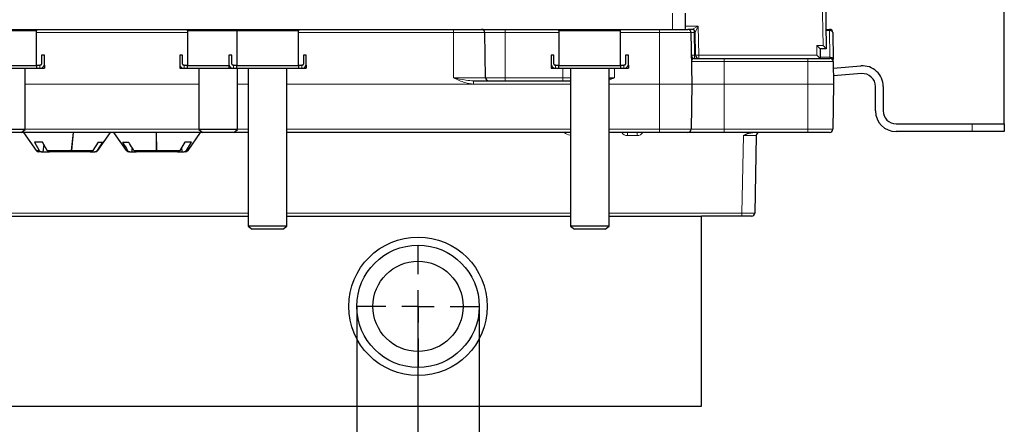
# Paper-space layout 'Blatt5' of a CAD drawing. Header units: millimetres. Extents: x 5 to 418, y 2 to 292.
# Tile 9 of 29: x 208 to 310, y 104 to 146. Entities that reach past the tile are written whole.
import ezdxf

# ---------------------------------------------------------------- set-up
doc = ezdxf.new("R2010")
doc.units = ezdxf.units.MM
doc.layers.add('SLD-0', color=7, linetype='Continuous')
doc.styles.add('SLDTEXTSTYLE0', font='TXT', dxfattribs={"width": 0.605})
doc.dimstyles.new('SLDDIMSTYLE4', dxfattribs={"dimtxt": 4.10931, "dimasz": 3.302, "dimexe": 0, "dimexo": 0.0625, "dimgap": 1.027327, "dimtad": 1, "dimlfac": 1.5, "dimrnd": 1e-09, "dimzin": 12, "dimdsep": 46, "dimtxsty": 'SLDTEXTSTYLE0', "dimsah": 1, "dimcen": 0.09, "dimadec": 0, "dimazin": 3, "dimtfac": 1, "dimtofl": 0, "dimtmove": 0, "dimatfit": 3, "dimfxl": 1, "dimfrac": 2, "dimtolj": 1, "dimtzin": 12, "dimarcsym": 0})
doc.dimstyles.new('SLDDIMSTYLE5', dxfattribs={"dimtxt": 4.10931, "dimasz": 3.302, "dimexe": 0, "dimexo": 0.0625, "dimgap": 1.027327, "dimtad": 1, "dimlfac": 1.5, "dimrnd": 1e-09, "dimzin": 12, "dimdsep": 46, "dimtxsty": 'SLDTEXTSTYLE0', "dimsah": 1, "dimcen": 0.09, "dimadec": 0, "dimazin": 3, "dimtfac": 1, "dimtmove": 0, "dimatfit": 0, "dimfxl": 1, "dimfrac": 2, "dimtolj": 1, "dimtzin": 12, "dimarcsym": 0})

# ---------------------------------------------------------------- blocks, each defined once
blk = doc.blocks.new('_D_22')
at = {"layer": 'SLD-0', "color": 7}
for p, q in [((125.67, 135.23), (125.67, 269.42)), ((310.34, 135.22), (310.34, 269.42)), ((310.34, 268.42), (125.67, 268.42))]:
    blk.add_line(p, q, dxfattribs=at)
for points in [[(125.67, 268.42), (128.98, 267.92), (128.98, 268.93)], [(310.34, 268.42), (307.04, 268.93), (307.04, 267.92)]]:
    blk.add_solid(points, dxfattribs=at)
at = {"layer": 'SLD-0', "color": 7, "insert": (213.3, 273.88), "char_height": 4.233, "attachment_point": 1, "style": 'SLDTEXTSTYLE0'}
blk.add_mtext('277', dxfattribs=at)
blk = doc.blocks.new('_D_27')
at = {"layer": 'SLD-0', "color": 7}
for p, q in [((125.67, 135.23), (125.67, 78.42)), ((249.67, 116.33), (249.67, 78.42)), ((125.67, 79.42), (249.67, 79.42))]:
    blk.add_line(p, q, dxfattribs=at)
for points in [[(125.67, 79.42), (128.98, 78.92), (128.98, 79.93)], [(249.67, 79.42), (246.37, 79.93), (246.37, 78.92)]]:
    blk.add_solid(points, dxfattribs=at)
at = {"layer": 'SLD-0', "color": 7, "insert": (182.97, 84.88), "char_height": 4.233, "attachment_point": 1, "style": 'SLDTEXTSTYLE0'}
blk.add_mtext('186', dxfattribs=at)
blk = doc.blocks.new('_D_28')
at = {"layer": 'SLD-0', "color": 7}
for p, q in [((198.34, 116.33), (198.34, 87.45)), ((249.67, 116.33), (249.67, 87.45)), ((249.67, 88.45), (198.34, 88.45))]:
    blk.add_line(p, q, dxfattribs=at)
for centre, start, end in [((227.18, 91.61), 153.4349, 206.5651), ((220.83, 91.61), 333.4349, 26.5651)]:
    blk.add_arc(centre, 7.06, start, end, dxfattribs=at)
for points in [[(198.34, 88.45), (201.64, 87.95), (201.64, 88.96)], [(249.67, 88.45), (246.37, 88.96), (246.37, 87.95)]]:
    blk.add_solid(points, dxfattribs=at)
at = {"layer": 'SLD-0', "color": 7, "insert": (220.87, 93.91), "char_height": 4.233, "attachment_point": 1, "style": 'SLDTEXTSTYLE0'}
blk.add_mtext('77', dxfattribs=at)
blk = doc.blocks.new('_D_29')
at = {"layer": 'SLD-0', "color": 7}
for p, q in [((243.34, 116.33), (243.34, 95)), ((256.01, 116.33), (256.01, 95)), ((243.34, 96), (236.99, 96)), ((243.34, 96), (256.01, 96)), ((256.01, 96), (278.09, 96))]:
    blk.add_line(p, q, dxfattribs=at)
for points in [[(243.34, 96), (240.04, 96.5), (240.04, 95.49)], [(256.01, 96), (259.31, 95.49), (259.31, 96.5)]]:
    blk.add_solid(points, dxfattribs=at)
at = {"layer": 'SLD-0', "color": 7, "insert": (264.29, 101.45), "char_height": 4.233, "attachment_point": 1, "style": 'SLDTEXTSTYLE0'}
blk.add_mtext('G 1/2', dxfattribs=at)
blk = doc.blocks.new('SW_CENTERMARKSYMBOL_0')
at = {"layer": 'SLD-0', "color": 0}
for p, q in [((0, 3.33), (0, 6.33)), ((0, 0), (0, 1.67)), ((-3.33, 0), (-6.33, 0)), ((0, 0), (-1.67, 0)), ((0, 0), (0, -1.67)), ((0, 0), (1.67, 0)), ((3.33, 0), (6.33, 0)), ((0, -3.33), (0, -6.33))]:
    blk.add_line(p, q, dxfattribs=at)

psp = doc.layouts.new('Blatt5')

# ---------------------------------------------------------------- linework, layer by layer
at = {"color": 7, "linetype": 'Continuous', "lineweight": 18}
for p, q in [((291.5837, 143.3303), (291.4461, 150.9969)), ((276.0077, 144.9969), (276.0077, 146.6636)), ((253.341, 144.6694), (253.341, 144.9969)), ((258.6744, 144.6694), (258.6744, 144.9969)), ((274.6744, 144.6694), (274.6744, 144.9969)), ((277.341, 145.3303), (278.6686, 145.3303)), ((278.0135, 144.9969), (278.6686, 145.3303)), ((278.2478, 144.6694), (278.2478, 144.9007)), ((278.6686, 145.3303), (278.3467, 144.6694)), ((278.6686, 145.3303), (278.721, 142.3303)), ((292.2479, 144.8779), (291.8893, 144.8779)), ((292.2479, 144.8779), (292.2479, 144.9969)), ((292.2961, 142.116), (292.2479, 144.8779)), ((225.8077, 144.6694), (210.2077, 144.6694)), ((253.341, 144.6694), (237.3077, 144.6694)), ((253.341, 139.9911), (253.341, 144.6694)), ((256.5812, 144.6694), (253.341, 144.6694)), ((258.6744, 144.6694), (256.5812, 144.6694)), ((258.6744, 139.9911), (258.6744, 144.6694)), ((264.241, 144.6694), (258.6744, 144.6694)), ((274.6744, 144.6694), (270.641, 144.6694)), ((274.6744, 139.3361), (274.6744, 144.6694)), ((277.9145, 144.6694), (274.6744, 144.6694)), ((278.2478, 144.6694), (278.2887, 142.3244)), ((278.3467, 144.6694), (278.2478, 144.6694)), ((290.941, 143.3303), (291.5837, 143.3303)), ((290.941, 142.3303), (290.941, 143.3303)), ((281.341, 141.6694), (277.9669, 141.6694)), ((278.2887, 141.9969), (278.2887, 142.3244)), ((278.2887, 142.3244), (278.3877, 142.3244)), ((278.3877, 142.3244), (278.721, 142.3303)), ((278.721, 142.3303), (290.941, 142.3303)), ((278.721, 142.3303), (278.721, 141.9969)), ((281.341, 141.6694), (281.341, 141.9969)), ((281.341, 141.6694), (281.341, 139.3361)), ((290.0077, 141.6694), (281.341, 141.6694)), ((290.0077, 141.6694), (290.0077, 141.9969)), ((290.0077, 139.3361), (290.0077, 141.6694)), ((292.6335, 141.6694), (290.0077, 141.6694)), ((291.2744, 142.116), (292.2961, 142.116)), ((292.3003, 141.9969), (292.2961, 142.116)), ((210.5377, 141.2969), (210.5377, 140.9969)), ((210.8299, 141.0567), (210.8299, 140.9969)), ((225.1855, 140.9969), (225.1855, 141.0567)), ((225.4777, 140.9969), (225.4777, 141.2969)), ((230.2855, 140.9969), (230.2855, 141.0567)), ((230.5777, 140.9969), (230.5777, 141.2969)), ((237.6377, 141.2969), (237.6377, 140.9969)), ((237.9299, 141.0567), (237.9299, 140.9969)), ((263.6188, 140.9969), (263.6188, 141.0567)), ((263.911, 140.9969), (263.911, 141.2969)), ((264.6744, 139.9911), (264.6744, 140.9969)), ((270.0077, 140.9969), (270.0077, 139.9911)), ((270.971, 141.2969), (270.971, 140.9969)), ((271.2633, 141.0567), (271.2633, 140.9969)), ((253.341, 139.9911), (256.6628, 139.9911)), ((255.4291, 139.6636), (255.4291, 139.3361)), ((256.6628, 139.9911), (258.6744, 139.9911)), ((258.6744, 139.9911), (258.6744, 139.6636)), ((258.6744, 139.9911), (264.6744, 139.9911)), ((264.6744, 139.9911), (265.441, 139.9911)), ((264.6744, 139.9911), (264.6744, 139.6636)), ((269.441, 139.9911), (270.0077, 139.9911)), ((209.0077, 139.3361), (227.0077, 139.3361)), ((227.0077, 139.3244), (209.0077, 139.3244)), ((231.0077, 139.3361), (232.1077, 139.3361)), ((232.1077, 139.3244), (231.0077, 139.3244)), ((236.1077, 139.3361), (255.4291, 139.3361)), ((265.441, 139.3244), (236.1077, 139.3244)), ((255.4291, 139.3361), (265.441, 139.3361)), ((269.441, 139.3361), (274.6744, 139.3361)), ((274.6744, 139.3244), (269.441, 139.3244)), ((274.6744, 139.3244), (274.6744, 139.3361)), ((274.6744, 139.3361), (278.0076, 139.3361)), ((278.0076, 139.3244), (274.6744, 139.3244)), ((274.6744, 134.6578), (274.6744, 139.3244)), ((278.0076, 139.3361), (281.341, 139.3361)), ((281.341, 139.3244), (278.0076, 139.3244)), ((281.341, 139.3361), (281.341, 139.3244)), ((281.341, 139.3361), (290.0077, 139.3361)), ((281.341, 139.3244), (281.341, 134.6578)), ((290.0077, 139.3244), (281.341, 139.3244)), ((290.0077, 139.3361), (290.0077, 139.3244)), ((290.0077, 139.3361), (292.6743, 139.3361)), ((292.6743, 139.3244), (290.0077, 139.3244)), ((290.0077, 134.6578), (290.0077, 139.3244)), ((209.0077, 134.6578), (227.0077, 134.6578)), ((231.0077, 134.6578), (232.1077, 134.6578)), ((236.1077, 134.6578), (265.441, 134.6578)), ((269.441, 134.6578), (274.6744, 134.6578)), ((274.6744, 134.6578), (277.9261, 134.6578)), ((274.6744, 134.3303), (274.6744, 134.6578)), ((277.9261, 134.6578), (281.341, 134.6578)), ((281.341, 134.6578), (281.341, 134.3303)), ((281.341, 134.6578), (290.0077, 134.6578)), ((290.0077, 134.6578), (292.5928, 134.6578)), ((290.0077, 134.6578), (290.0077, 134.3303)), ((307.0073, 134.4184), (307.0073, 135.2184)), ((271.3353, 134.3303), (271.3353, 134.0027)), ((272.3468, 134.0027), (271.3353, 134.0027)), ((272.3468, 134.3303), (272.3468, 134.0027)), ((283.1957, 125.9911), (283.3355, 134.0027)), ((210.4776, 132.4724), (210.1419, 132.4724)), ((213.8111, 132.4724), (211.3078, 132.4724)), ((216.0082, 132.4724), (213.8177, 132.4724)), ((216.5401, 132.4724), (216.4966, 132.4724)), ((219.6144, 132.4724), (219.4753, 132.4724)), ((222.6145, 132.4724), (220.2605, 132.4724)), ((225.0125, 132.4724), (222.6211, 132.4724)), ((225.8735, 132.4724), (225.6995, 132.4724)), ((152.8197, 125.9911), (232.1077, 125.9911)), ((236.1077, 125.9911), (265.441, 125.9911)), ((269.441, 125.9911), (283.1957, 125.9911)), ((283.1957, 125.6636), (283.1957, 125.9911))]:
    psp.add_line(p, q, dxfattribs=at)
at = {"color": 7, "linetype": 'Continuous', "lineweight": 25}
for p, q in [((291.7794, 151.0029), (291.9231, 142.9969)), ((277.341, 144.9969), (277.341, 146.6636)), ((160.0077, 144.9969), (276.0077, 144.9969)), ((210.2077, 144.8469), (203.8077, 144.8469)), ((210.2077, 144.9969), (210.2077, 144.8469)), ((210.2077, 141.2248), (210.2077, 144.8469)), ((225.8077, 144.8469), (225.8077, 144.9969)), ((225.8077, 144.8469), (225.8077, 141.2248)), ((230.9077, 144.8469), (225.8077, 144.8469)), ((230.9077, 144.8469), (230.9077, 144.9969)), ((230.9077, 144.8469), (230.9077, 141.2248)), ((237.3077, 144.8469), (230.9077, 144.8469)), ((237.3077, 144.9969), (237.3077, 144.8469)), ((237.3077, 141.2248), (237.3077, 144.8469)), ((264.241, 144.8469), (264.241, 144.9969)), ((264.241, 144.8469), (264.241, 141.2248)), ((270.641, 144.8469), (264.241, 144.8469)), ((270.641, 144.8469), (270.641, 144.9969)), ((270.641, 141.2248), (270.641, 144.8469)), ((276.0077, 144.9969), (277.341, 144.9969)), ((277.341, 144.9969), (277.5812, 144.9969)), ((278.0135, 144.9969), (277.5812, 144.9969)), ((291.8872, 144.9969), (292.2479, 144.9969)), ((256.6628, 139.9911), (256.5812, 144.6694)), ((277.9145, 144.6694), (278.0076, 139.3361)), ((278.3877, 142.3244), (278.3467, 144.6694)), ((292.5812, 144.6694), (292.6294, 141.9075)), ((290.941, 143.3303), (291.2744, 142.9969)), ((291.2744, 142.9969), (291.2744, 141.9969)), ((291.9231, 142.9969), (291.2744, 142.9969)), ((291.5837, 143.3303), (291.9231, 142.9969)), ((211.0077, 142.3303), (210.7077, 142.3303)), ((210.7077, 142.3303), (210.7077, 141.3803)), ((211.0077, 141.3803), (211.0077, 142.3303)), ((225.3077, 142.3303), (225.0077, 142.3303)), ((225.0077, 142.3303), (225.0077, 141.3803)), ((225.3077, 141.3803), (225.3077, 142.3303)), ((230.1077, 142.3303), (230.1077, 141.3803)), ((230.4077, 142.3303), (230.1077, 142.3303)), ((230.4077, 141.3803), (230.4077, 142.3303)), ((237.8077, 142.3303), (237.8077, 141.3803)), ((238.1077, 142.3303), (237.8077, 142.3303)), ((238.1077, 141.3803), (238.1077, 142.3303)), ((263.441, 142.3303), (263.441, 141.3803)), ((263.741, 142.3303), (263.441, 142.3303)), ((263.741, 141.3803), (263.741, 142.3303)), ((271.441, 142.3303), (271.141, 142.3303)), ((271.141, 142.3303), (271.141, 141.3803)), ((271.441, 141.3803), (271.441, 142.3303)), ((278.2419, 141.9781), (278.2887, 141.9969)), ((278.2887, 141.9969), (281.341, 141.9969)), ((281.341, 141.9969), (290.0077, 141.9969)), ((290.0077, 141.9969), (292.3003, 141.9969)), ((290.941, 142.3303), (291.2744, 141.9969)), ((292.6335, 141.6694), (292.6294, 141.9075)), ((292.6335, 141.6694), (292.6743, 139.3361)), ((203.8065, 140.9969), (210.2089, 140.9969)), ((210.2077, 141.2248), (203.8077, 141.2248)), ((209.0077, 134.6195), (209.0077, 140.9969)), ((210.2077, 141.2248), (210.2077, 140.998)), ((210.2089, 140.9969), (210.2077, 140.998)), ((210.2089, 141.2969), (210.5377, 141.2969)), ((210.2089, 140.9969), (210.5377, 140.9969)), ((210.6244, 141.2969), (210.5377, 141.2969)), ((210.5377, 140.9969), (210.6244, 140.9969)), ((210.6244, 140.9969), (210.8299, 140.9969)), ((210.8299, 140.9969), (211.0077, 140.9969)), ((211.0077, 141.2969), (210.9985, 141.2969)), ((211.0077, 141.2969), (211.0077, 140.9969)), ((225.0077, 141.2969), (225.0077, 140.9969)), ((225.0169, 141.2969), (225.0077, 141.2969)), ((225.0077, 140.9969), (225.1855, 140.9969)), ((225.1855, 140.9969), (225.3943, 140.9969)), ((225.4777, 141.2969), (225.391, 141.2969)), ((225.391, 140.9969), (225.4777, 140.9969)), ((225.4777, 141.2969), (225.8065, 141.2969)), ((225.4777, 140.9969), (225.8065, 140.9969)), ((225.8077, 140.998), (225.8065, 140.9969)), ((225.8065, 140.9969), (230.1077, 140.9969)), ((225.8077, 140.998), (225.8077, 141.2248)), ((230.1077, 141.2248), (225.8077, 141.2248)), ((227.0077, 140.9969), (227.0077, 134.6195)), ((230.1077, 141.2969), (230.1077, 140.9969)), ((230.1169, 141.2969), (230.1077, 141.2969)), ((230.1077, 140.9969), (230.2855, 140.9969)), ((230.2855, 140.9969), (230.4943, 140.9969)), ((230.5777, 141.2969), (230.491, 141.2969)), ((230.491, 140.9969), (230.5777, 140.9969)), ((230.5777, 141.2969), (230.9065, 141.2969)), ((230.5777, 140.9969), (230.9065, 140.9969)), ((230.9077, 140.998), (230.9065, 140.9969)), ((230.9065, 140.9969), (237.3089, 140.9969)), ((230.9077, 140.998), (230.9077, 141.2248)), ((237.3077, 141.2248), (230.9077, 141.2248)), ((231.0077, 134.6195), (231.0077, 140.9969)), ((232.1077, 140.9969), (232.1077, 124.6195)), ((236.1077, 124.6195), (236.1077, 140.9969)), ((237.3077, 141.2248), (237.3077, 140.998)), ((237.3089, 140.9969), (237.3077, 140.998)), ((237.3089, 141.2969), (237.6377, 141.2969)), ((237.3089, 140.9969), (237.6377, 140.9969)), ((237.7244, 141.2969), (237.6377, 141.2969)), ((237.6377, 140.9969), (237.7244, 140.9969)), ((237.7244, 140.9969), (237.9299, 140.9969)), ((237.9299, 140.9969), (238.1077, 140.9969)), ((238.1077, 141.2969), (238.0985, 141.2969)), ((238.1077, 141.2969), (238.1077, 140.9969)), ((263.441, 141.2969), (263.441, 140.9969)), ((263.4502, 141.2969), (263.441, 141.2969)), ((263.441, 140.9969), (263.6188, 140.9969)), ((263.6188, 140.9969), (263.8276, 140.9969)), ((263.911, 141.2969), (263.8244, 141.2969)), ((263.8244, 140.9969), (263.911, 140.9969)), ((263.911, 141.2969), (264.2398, 141.2969)), ((263.911, 140.9969), (264.2398, 140.9969)), ((264.241, 140.998), (264.2398, 140.9969)), ((264.2398, 140.9969), (270.6422, 140.9969)), ((270.641, 141.2248), (264.241, 141.2248)), ((264.241, 140.998), (264.241, 141.2248)), ((265.441, 140.9969), (265.441, 124.6195)), ((269.441, 124.6195), (269.441, 140.9969)), ((270.641, 141.2248), (270.641, 140.998)), ((270.6422, 140.9969), (270.641, 140.998)), ((270.6422, 141.2969), (270.971, 141.2969)), ((270.6422, 140.9969), (270.971, 140.9969)), ((271.0577, 141.2969), (270.971, 141.2969)), ((270.971, 140.9969), (271.0577, 140.9969)), ((271.0577, 140.9969), (271.2633, 140.9969)), ((271.2633, 140.9969), (271.441, 140.9969)), ((271.441, 141.2969), (271.4319, 141.2969)), ((271.441, 141.2969), (271.441, 140.9969)), ((292.6454, 140.9892), (295.5082, 141.2127)), ((255.4291, 139.6636), (265.441, 139.6636)), ((295.5705, 140.4151), (292.6594, 140.1879)), ((278.0076, 139.3244), (277.9261, 134.6578)), ((292.6743, 139.3244), (292.5928, 134.6578)), ((297.0074, 136.5524), (297.0076, 139.0858)), ((297.8076, 139.0857), (297.8074, 136.5524)), ((209.0077, 134.6195), (205.0077, 134.6195)), ((208.5987, 134.3303), (209.0077, 134.6195)), ((227.0077, 134.6195), (227.4167, 134.3303)), ((231.0077, 134.6195), (227.0077, 134.6195)), ((230.5987, 134.3303), (231.0077, 134.6195)), ((299.1406, 135.2189), (307.0073, 135.2184)), ((307.0073, 135.2184), (310.3406, 135.2182)), ((310.3406, 135.2182), (310.3406, 134.4182)), ((208.5987, 134.3303), (205.4167, 134.3303)), ((227.4167, 134.3303), (208.5987, 134.3303)), ((208.841, 134.3303), (210.1419, 132.4724)), ((214.0036, 134.3303), (213.8111, 132.4724)), ((213.8177, 132.4724), (214.0102, 134.3303)), ((216.5401, 132.4724), (217.841, 134.3303)), ((218.1744, 134.3303), (219.4753, 132.4724)), ((222.5915, 134.3303), (222.6145, 132.4724)), ((222.6211, 132.4724), (222.5981, 134.3303)), ((225.8735, 132.4724), (227.1744, 134.3303)), ((230.5987, 134.3303), (227.4167, 134.3303)), ((232.1077, 134.3303), (230.5987, 134.3303)), ((265.441, 134.3303), (236.1077, 134.3303)), ((274.6744, 134.3303), (269.441, 134.3303)), ((277.5929, 134.3303), (274.6744, 134.3303)), ((281.341, 134.3303), (277.5929, 134.3303)), ((290.0077, 134.3303), (281.341, 134.3303)), ((284.6686, 134.0027), (284.5288, 125.9911)), ((292.2595, 134.3303), (290.0077, 134.3303)), ((307.0073, 134.4184), (299.1406, 134.4189)), ((310.3406, 134.4182), (307.0073, 134.4184)), ((210.8289, 133.3303), (209.9987, 133.3303)), ((209.9987, 133.3303), (210.4776, 132.4724)), ((211.3078, 132.4724), (210.8289, 133.3303)), ((210.8912, 132.3303), (210.9707, 133.0763)), ((216.5776, 133.3303), (216.0082, 132.4724)), ((216.4966, 132.4724), (217.066, 133.3303)), ((216.5776, 133.3303), (217.066, 133.3303)), ((219.0791, 133.3303), (219.7252, 133.3303)), ((225.0054, 132.4643), (225.0209, 132.3303)), ((225.0241, 132.3303), (225.0083, 132.4676)), ((225.537, 133.3303), (225.0125, 132.4724)), ((225.195, 132.771), (225.2464, 132.3303)), ((226.224, 133.3303), (225.537, 133.3303)), ((225.6995, 132.4724), (226.224, 133.3303)), ((210.6965, 132.3303), (210.415, 132.3303)), ((210.6965, 132.3303), (210.8912, 132.3303)), ((210.8912, 132.3303), (211.5267, 132.3303)), ((213.7707, 132.3303), (211.5267, 132.3303)), ((213.7773, 132.3303), (213.7707, 132.3303)), ((215.7478, 132.3303), (213.7773, 132.3303)), ((215.7478, 132.3303), (216.0048, 132.3303)), ((215.9893, 132.4524), (216.0048, 132.3303)), ((216.0048, 132.3303), (216.2363, 132.3303)), ((216.2671, 132.3303), (216.2363, 132.3303)), ((219.8591, 132.3303), (219.7483, 132.3303)), ((219.8591, 132.3303), (220.0767, 132.3303)), ((220.0767, 132.3303), (220.372, 132.3303)), ((220.3758, 132.3644), (220.372, 132.3303)), ((220.3754, 132.3303), (220.372, 132.3303)), ((220.3754, 132.3303), (220.379, 132.3623)), ((220.3754, 132.3303), (220.5052, 132.3303)), ((222.6193, 132.3303), (220.5052, 132.3303)), ((222.6236, 132.3303), (222.6193, 132.3303)), ((222.6236, 132.3303), (222.6236, 132.3544)), ((224.7727, 132.3303), (222.626, 132.3303)), ((224.7727, 132.3303), (225.0209, 132.3303)), ((225.0241, 132.3303), (225.0209, 132.3303)), ((225.0241, 132.3303), (225.2323, 132.3303)), ((225.2464, 132.3303), (225.4597, 132.3303)), ((225.6004, 132.3303), (225.4597, 132.3303)), ((157.0077, 125.6636), (232.1077, 125.6636)), ((236.1077, 125.6636), (265.441, 125.6636)), ((269.441, 125.6636), (279.0077, 125.6636)), ((279.0077, 105.9969), (279.0077, 125.6636)), ((283.1957, 125.6636), (279.0077, 125.6636)), ((284.1955, 125.6636), (283.1957, 125.6636)), ((232.1077, 124.6195), (232.5167, 124.3303)), ((236.1077, 124.6195), (232.1077, 124.6195)), ((235.6987, 124.3303), (232.5167, 124.3303)), ((235.6987, 124.3303), (236.1077, 124.6195)), ((265.441, 124.6195), (265.85, 124.3303)), ((269.441, 124.6195), (265.441, 124.6195)), ((269.032, 124.3303), (265.85, 124.3303)), ((269.032, 124.3303), (269.441, 124.6195)), ((157.0077, 105.9969), (279.0077, 105.9969))]:
    psp.add_line(p, q, dxfattribs=at)
at = {"color": 7, "linetype": 'Continuous', "lineweight": 18, "flags": 128}
for points in [[(292.2479, 144.8779), (292.3125, 144.8745), (292.3746, 144.8631), (292.4319, 144.8441), (292.4822, 144.8183), (292.5237, 144.7867), (292.5547, 144.7504), (292.5741, 144.7108), (292.5812, 144.6694)], [(292.2961, 142.116), (292.3607, 142.1126), (292.4228, 142.1012), (292.4801, 142.0823), (292.5305, 142.0565), (292.5719, 142.0248), (292.6029, 141.9885), (292.6223, 141.9489), (292.6294, 141.9075)]]:
    psp.add_lwpolyline(points, dxfattribs=at)
at = {"color": 7, "linetype": 'Continuous', "lineweight": 25}
for radius in [7.1667, 6.3333, 4.6667]:
    psp.add_circle((249.6744, 116.3303), radius, dxfattribs=at)
for centre, radius, start, end in [((256.2479, 144.6636), 0.3333, 1, 90), ((277.5812, 144.6636), 0.3333, 1, 90), ((278.0135, 144.6636), 0.3333, 1, 90), ((292.2479, 144.6636), 0.3333, 1, 90), ((278.2887, 142.3303), 0.3333, 181, 270), ((278.721, 142.3303), 0.3333, 181, 270), ((292.3003, 141.6636), 0.3333, 1, 90), ((210.6244, 141.3803), 0.0833, 270, 0), ((210.6244, 141.3803), 0.3833, 270, 0), ((225.391, 141.3803), 0.3833, 180, 270), ((225.391, 141.3803), 0.0833, 180, 270), ((230.491, 141.3803), 0.3833, 180, 270), ((230.491, 141.3803), 0.0833, 180, 270), ((237.7244, 141.3803), 0.0833, 270, 0), ((237.7244, 141.3803), 0.3833, 270, 0), ((263.8244, 141.3803), 0.3833, 180, 270), ((263.8244, 141.3803), 0.0833, 180, 270), ((271.0577, 141.3803), 0.3833, 270, 0), ((271.0577, 141.3803), 0.0833, 270, 0), ((295.6742, 139.0859), 2.1333, 359.995972, 94.464126), ((256.9961, 139.9969), 0.3333, 181, 270), ((295.6742, 139.0859), 1.3333, 359.995972, 94.464126), ((277.6743, 139.3303), 0.3333, 359, 1), ((292.341, 139.3303), 0.3333, 359, 1), ((299.1407, 136.5523), 2.1333, 179.995972, 269.995972), ((299.1407, 136.5523), 1.3333, 179.995972, 269.995972), ((277.5929, 134.6636), 0.3333, 270, 359), ((292.2595, 134.6636), 0.3333, 270, 359), ((285.0019, 133.9969), 0.3333, 90, 179), ((210.415, 132.6636), 0.3333, 215, 270), ((216.2671, 132.6636), 0.3333, 270, 325), ((219.7483, 132.6636), 0.3333, 215, 270), ((225.6004, 132.6636), 0.3333, 270, 325), ((284.1955, 125.9969), 0.3333, 270, 359)]:
    psp.add_arc(centre, radius, start, end, dxfattribs=at)
at = {"color": 7, "linetype": 'Continuous', "lineweight": 18}
for centre, radius, start, end in [((278.1221, 147.1003), 4.7788, 268.001617, 271.998383), ((271.3353, 134.6694), 0.6667, 210.57902, 270), ((272.3468, 134.6694), 0.6667, 270, 329.42098)]:
    psp.add_arc(centre, radius, start, end, dxfattribs=at)
for centre, major_axis, ratio, start_param, end_param in [((278.248, 144.6636), (0.3335, -0.0058), 0.0174285, 1.57170953, 3.14220127), ((265.7599, 134.6694), (1.1161, -0.0145), 0.59715943, 3.69705489, 4.43042301), ((283.335, 133.9969), (1.3336, 0.0058), 0.00436036, 6.28309017, 7.85358191), ((283.1954, 125.9969), (1.3334, -0.0058), 0.00436169, 4.71263647, 6.28312821)]:
    psp.add_ellipse(centre, major_axis=major_axis, ratio=ratio, start_param=start_param, end_param=end_param, dxfattribs=at)
for points, knots in [([(277.9669, 141.6694), (277.9669, 141.6701), (277.9655, 141.7597), (278.0258, 141.9132), (278.1875, 141.9618), (278.2419, 141.9781)], [0, 0, 0, 0, 0.00486565, 0.66530785, 1, 1, 1, 1]), ([(255.4291, 139.3361), (255.1255, 139.3744), (254.3961, 139.4666), (253.7322, 139.8064), (253.3437, 139.9898), (253.341, 139.9911)], [0, 0, 0, 0, 0.4145595, 0.99594488, 1, 1, 1, 1]), ([(253.341, 139.9911), (253.3441, 139.9904), (253.7675, 139.9005), (254.4686, 139.7353), (255.1564, 139.684), (255.4291, 139.6636)], [0, 0, 0, 0, 0.00440835, 0.60533818, 1, 1, 1, 1]), ([(269.441, 139.8799), (269.6267, 139.9148), (269.8155, 139.9502), (270.0046, 139.9904), (270.0077, 139.9911)], [0, 0, 0, 0, 0.98369802, 1, 1, 1, 1]), ([(270.0077, 139.9911), (270.005, 139.9898), (269.8199, 139.9023), (269.6291, 139.8276), (269.441, 139.7539)], [0, 0, 0, 0, 0.01453241, 1, 1, 1, 1])]:
    psp.add_open_spline(points, degree=3, knots=knots, dxfattribs=at)
at = {"color": 7, "linetype": 'Continuous', "lineweight": 25}
for points, knots in [([(283.3355, 134.0027), (283.3373, 134.0036), (283.525, 134.0974), (283.8392, 134.2675), (284.1872, 134.3122), (284.3278, 134.3303)], [0, 0, 0, 0, 0.00566923, 0.59846413, 1, 1, 1, 1]), ([(210.4776, 132.4724), (210.4973, 132.4438), (210.5368, 132.3867), (210.6161, 132.3389), (210.6711, 132.333), (210.6965, 132.3303)], [0, 0, 0, 0, 0.349855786, 0.69997085, 1, 1, 1, 1]), ([(211.5267, 132.3303), (211.5212, 132.3304), (211.485, 132.3313), (211.4187, 132.3517), (211.3497, 132.4065), (211.3191, 132.4546), (211.3078, 132.4724)], [0, 0, 0, 0, 0.0645726, 0.42842939, 0.78919735, 1, 1, 1, 1]), ([(213.8111, 132.4724), (213.8109, 132.4702), (213.8075, 132.4375), (213.799, 132.3832), (213.7848, 132.3376), (213.775, 132.3325), (213.7707, 132.3303)], [0, 0, 0, 0, 0.02578575, 0.3770133, 0.72824102, 1, 1, 1, 1]), ([(213.7773, 132.3303), (213.7781, 132.3303), (213.7845, 132.331), (213.7963, 132.3494), (213.8094, 132.4025), (213.8153, 132.452), (213.8177, 132.4724)], [0, 0, 0, 0, 0.0522784, 0.40343672, 0.75459497, 1, 1, 1, 1]), ([(216.0082, 132.4724), (215.9847, 132.4438), (215.9378, 132.3867), (215.8435, 132.3389), (215.778, 132.333), (215.7478, 132.3303)], [0, 0, 0, 0, 0.349855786, 0.69997085, 1, 1, 1, 1]), ([(216.2363, 132.3303), (216.2428, 132.3304), (216.2859, 132.3313), (216.3647, 132.3517), (216.4468, 132.4065), (216.4832, 132.4546), (216.4966, 132.4724)], [0, 0, 0, 0, 0.0645726, 0.42842939, 0.78919735, 1, 1, 1, 1]), ([(219.0791, 133.3303), (219.1077, 133.2842), (219.2858, 132.998), (219.4644, 132.7122), (219.6144, 132.4724)], [0, 0, 0, 0, 0.16082395, 1, 1, 1, 1]), ([(219.6144, 132.4724), (219.622, 132.4612), (219.6413, 132.4327), (219.6909, 132.3835), (219.7661, 132.3391), (219.8296, 132.3331), (219.8591, 132.3303)], [0, 0, 0, 0, 0.13080051, 0.33220787, 0.68947068, 1, 1, 1, 1]), ([(220.2605, 132.4724), (220.1106, 132.7122), (219.9319, 132.998), (219.7538, 133.2842), (219.7252, 133.3303)], [0, 0, 0, 0, 0.839176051, 1, 1, 1, 1]), ([(220.0767, 132.3303), (220.082, 132.375), (220.0966, 132.4973), (220.1111, 132.6195), (220.1204, 132.6969)], [0, 0, 0, 0, 0.36648323, 1, 1, 1, 1]), ([(220.5052, 132.3303), (220.4989, 132.3304), (220.4581, 132.3313), (220.3953, 132.349), (220.3169, 132.398), (220.2812, 132.445), (220.2605, 132.4724)], [0, 0, 0, 0, 0.06708639, 0.43086167, 0.66864988, 1, 1, 1, 1]), ([(222.6145, 132.4724), (222.6149, 132.444), (222.6158, 132.3871), (222.6175, 132.3389), (222.6187, 132.333), (222.6193, 132.3303)], [0, 0, 0, 0, 0.3508054, 0.70211437, 1, 1, 1, 1]), ([(222.626, 132.3303), (222.6259, 132.3303), (222.6251, 132.3311), (222.6237, 132.3496), (222.6221, 132.4028), (222.6214, 132.4522), (222.6211, 132.4724)], [0, 0, 0, 0, 0.05404967, 0.40520184, 0.75635395, 1, 1, 1, 1]), ([(225.0125, 132.4724), (224.9909, 132.4438), (224.9476, 132.3867), (224.8608, 132.3389), (224.8005, 132.333), (224.7727, 132.3303)], [0, 0, 0, 0, 0.34985579, 0.69997085, 1, 1, 1, 1]), ([(225.4597, 132.3303), (225.4657, 132.3304), (225.5054, 132.3313), (225.578, 132.3517), (225.6535, 132.4065), (225.6871, 132.4546), (225.6995, 132.4724)], [0, 0, 0, 0, 0.0645726, 0.42842939, 0.78919735, 1, 1, 1, 1])]:
    psp.add_open_spline(points, degree=3, knots=knots, dxfattribs=at)

# ---------------------------------------------------------------- block references
at = {"layer": 'SLD-0', "color": 7}
psp.add_blockref('SW_CENTERMARKSYMBOL_0', (249.6744, 116.3303), dxfattribs=at)

# ---------------------------------------------------------------- dimensions: what is measured, and where the dimension line sits
for base, p1, p2, picture, middle in [((125.6742, 268.424), (310.3406, 135.2182), (125.6742, 135.2311), '_D_22', (218.0074, 268.424)), ((249.6744, 79.4231), (125.6742, 135.2311), (249.6744, 116.3303), '_D_27', (187.6743, 79.4231))]:
    dim = psp.add_linear_dim(base=base, p1=p1, p2=p2, dimstyle='SLDDIMSTYLE4', dxfattribs=at)
    dim.commit()
    dim.dimension.update_dxf_attribs({"geometry": picture, "text_midpoint": middle, "dimtype": 160})
for base, p1, p2, text, dimstyle, picture, middle in [((198.341, 88.454), (249.6744, 116.3303), (198.341, 116.3303), '(<>)', 'SLDDIMSTYLE4', '_D_28', (224.0077, 88.454)), ((256.0077, 95.9969), (243.341, 116.3303), (256.0077, 116.3303), 'G 1/2', 'SLDDIMSTYLE5', '_D_29', (271.1909, 95.9969))]:
    dim = psp.add_linear_dim(base=base, p1=p1, p2=p2, text=text, dimstyle=dimstyle, dxfattribs=at)
    dim.commit()
    dim.dimension.update_dxf_attribs({"geometry": picture, "text_midpoint": middle, "dimtype": 160})

doc.saveas('drawing.dxf')
